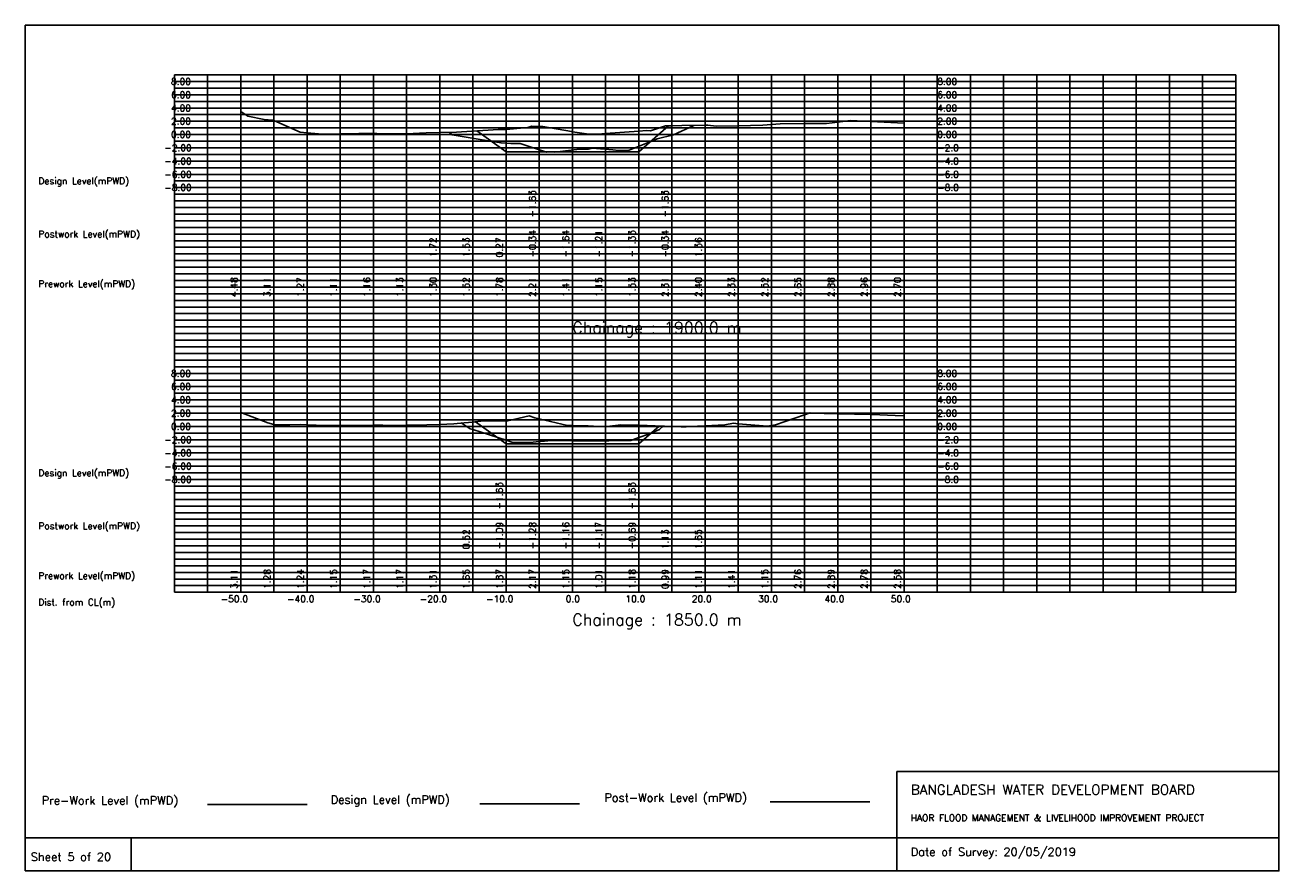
# Model space of a CAD drawing. Extents: x 0 to 189, y 0 to 128.
import ezdxf

# ---------------------------------------------------------------- set-up
doc = ezdxf.new("R2010")
doc.units = 0
doc.header["$MEASUREMENT"] = 0
doc.linetypes.add('1-1', pattern=[0])
for name, color, linetype in [('P1', 7, 'CONTINUOUS'), ('P15', 8, 'CONTINUOUS'), ('P2', 3, 'CONTINUOUS'), ('P3', 1, 'CONTINUOUS'), ('P6', 4, 'CONTINUOUS')]:
    doc.layers.add(name, color=color, linetype=linetype)
doc.styles.add('ROMAN_SIMPLEX', font='ROMANS')

msp = doc.modelspace()

# ---------------------------------------------------------------- linework, layer by layer
at = {"layer": 'P1'}
for p, q in [((0, 127.5), (0, 5)), ((0, 127.5), (189, 127.5)), ((189, 127.5), (189, 5)), ((131.4, 15), (131.4, 0)), ((131.4, 15), (189, 15)), ((16, 5), (16, 0))]:
    msp.add_line(p, q, dxfattribs=at)
at = {"layer": 'P1', "linetype": '1-1'}
msp.add_lwpolyline([(0, 0), (189, 0), (189, 5), (0, 5), (0, 0)], dxfattribs=at)
at = {"layer": 'P15', "linetype": '1-1'}
for points in [[(22.5, 120), (182.5, 120)], [(22.5, 42), (22.5, 120)], [(27.5, 42), (27.5, 120)], [(32.5, 42), (32.5, 120)], [(37.5, 42), (37.5, 120)], [(42.5, 42), (42.5, 120)], [(47.5, 42), (47.5, 120)], [(52.5, 42), (52.5, 120)], [(57.5, 42), (57.5, 120)], [(62.5, 42), (62.5, 120)], [(67.5, 42), (67.5, 120)], [(72.5, 42), (72.5, 120)], [(77.5, 42), (77.5, 120)], [(82.5, 42), (82.5, 120)], [(87.5, 42), (87.5, 120)], [(92.5, 42), (92.5, 120)], [(97.5, 42), (97.5, 120)], [(102.5, 42), (102.5, 120)], [(107.5, 42), (107.5, 120)], [(112.5, 42), (112.5, 120)], [(117.5, 42), (117.5, 120)], [(122.5, 42), (122.5, 120)], [(127.5, 42), (127.5, 120)], [(132.5, 42), (132.5, 120)], [(137.5, 42), (137.5, 120)], [(142.5, 42), (142.5, 120)], [(147.5, 42), (147.5, 120)], [(152.5, 42), (152.5, 120)], [(157.5, 42), (157.5, 120)], [(162.5, 42), (162.5, 120)], [(167.5, 42), (167.5, 120)], [(172.5, 42), (172.5, 120)], [(177.5, 42), (177.5, 120)], [(182.5, 42), (182.5, 120)], [(22.5, 119), (182.5, 119)], [(22.5, 118), (182.5, 118)], [(22.5, 117), (182.5, 117)], [(22.5, 116), (182.5, 116)], [(22.5, 115), (182.5, 115)], [(22.5, 114), (182.5, 114)], [(22.5, 113), (182.5, 113)], [(22.5, 112), (182.5, 112)], [(22.5, 111), (182.5, 111)], [(22.5, 110), (182.5, 110)], [(22.5, 109), (182.5, 109)], [(22.5, 108), (182.5, 108)], [(22.5, 107), (182.5, 107)], [(22.5, 106), (182.5, 106)], [(22.5, 105), (182.5, 105)], [(22.5, 104), (182.5, 104)], [(22.5, 103), (182.5, 103)], [(22.5, 102), (182.5, 102)], [(22.5, 101), (182.5, 101)], [(22.5, 100), (182.5, 100)], [(22.5, 99), (182.5, 99)], [(22.5, 98), (182.5, 98)], [(22.5, 97), (182.5, 97)], [(22.5, 96), (182.5, 96)], [(22.5, 95), (182.5, 95)], [(22.5, 94), (182.5, 94)], [(22.5, 93), (182.5, 93)], [(22.5, 92), (182.5, 92)], [(22.5, 91), (182.5, 91)], [(22.5, 90), (182.5, 90)], [(22.5, 89), (182.5, 89)], [(22.5, 88), (182.5, 88)], [(22.5, 87), (182.5, 87)], [(22.5, 86), (182.5, 86)], [(22.5, 85), (182.5, 85)], [(22.5, 84), (182.5, 84)], [(22.5, 83), (182.5, 83)], [(22.5, 82), (182.5, 82)], [(22.5, 81), (182.5, 81)], [(22.5, 80), (182.5, 80)], [(22.5, 79), (182.5, 79)], [(22.5, 78), (182.5, 78)], [(22.5, 77), (182.5, 77)], [(22.5, 76), (182.5, 76)], [(22.5, 75), (182.5, 75)], [(22.5, 74), (182.5, 74)], [(22.5, 73), (182.5, 73)], [(22.5, 72), (182.5, 72)], [(22.5, 71), (182.5, 71)], [(22.5, 70), (182.5, 70)], [(22.5, 69), (182.5, 69)], [(22.5, 68), (182.5, 68)], [(22.5, 67), (182.5, 67)], [(22.5, 66), (182.5, 66)], [(22.5, 65), (182.5, 65)], [(22.5, 64), (182.5, 64)], [(22.5, 63), (182.5, 63)], [(22.5, 62), (182.5, 62)], [(22.5, 61), (182.5, 61)], [(22.5, 60), (182.5, 60)], [(22.5, 59), (182.5, 59)], [(22.5, 58), (182.5, 58)], [(22.5, 57), (182.5, 57)], [(22.5, 56), (182.5, 56)], [(22.5, 55), (182.5, 55)], [(22.5, 54), (182.5, 54)], [(22.5, 53), (182.5, 53)], [(22.5, 52), (182.5, 52)], [(22.5, 51), (182.5, 51)], [(22.5, 50), (182.5, 50)], [(22.5, 49), (182.5, 49)], [(22.5, 48), (182.5, 48)], [(22.5, 47), (182.5, 47)], [(22.5, 46), (182.5, 46)], [(22.5, 45), (182.5, 45)], [(22.5, 44), (182.5, 44)], [(22.5, 43), (182.5, 43)], [(22.5, 42), (182.5, 42)]]:
    msp.add_lwpolyline(points, dxfattribs=at)
at = {"layer": 'P2'}
msp.add_line((27.5, 10), (42.5, 10), dxfattribs=at)
at = {"layer": 'P2', "linetype": '1-1'}
for points in [[(32.5, 114.48), (33.6, 113.75), (36.05, 113.25), (37.32, 113.19), (37.5, 113.11), (41.45, 111.35), (42.5, 111.27), (44.83, 111.07), (47.5, 111.11), (49.27, 111.13), (50.33, 111.14), (51.71, 111.14), (52.5, 111.16), (53, 111.17), (57.11, 111.11), (57.5, 111.13), (60.48, 111.24), (62.5, 111.3), (65.05, 111.36), (67.32, 111.51), (67.5, 111.52), (71.32, 111.75), (72.49, 111.78), (72.5, 111.78), (75.79, 112.06), (76.38, 112.24), (77.5, 112.21), (78.03, 112.2), (82.35, 111.46), (82.5, 111.41), (84.99, 111.04), (86.38, 111.06), (87.5, 111.15), (92.5, 111.53), (93.68, 111.62), (94.27, 111.57), (96.56, 112.29), (97.5, 112.31), (99.01, 112.34), (102.5, 112.4), (102.92, 112.41), (104.18, 112.26), (107.5, 112.33), (111.23, 112.41), (112.5, 112.52), (113.81, 112.63), (117.5, 112.65), (120.79, 112.67), (122.5, 112.88), (124.38, 113.12), (127.5, 112.96), (132.5, 112.7)], [(32.5, 69.11), (36.58, 67.55), (37.5, 67.28), (37.56, 67.26), (38.26, 67.23), (39.93, 67.26), (41.53, 67.28), (42.5, 67.24), (45.21, 67.12), (47.5, 67.15), (48.27, 67.16), (52.35, 67.16), (52.5, 67.17), (53.95, 67.17), (56.79, 67.15), (57.5, 67.17), (60.56, 67.22), (62.5, 67.31), (64.64, 67.41), (66.19, 67.56), (67.5, 67.65), (67.78, 67.67), (68.68, 67.8), (71.88, 67.87), (72.5, 67.87), (72.76, 67.87), (76, 68.58), (76.86, 68.32), (77.5, 68.17), (81.77, 67.15), (82.5, 67.15), (84.89, 67.08), (86.52, 67), (87.5, 67.01), (88.16, 67.02), (89.81, 67.25), (92.28, 67.18), (92.5, 67.18), (97.5, 66.99), (98.89, 66.94), (99.67, 66.95), (101.35, 67.05), (102.5, 67.11), (105.5, 67.25), (106.79, 67.47), (107.5, 67.41), (111.91, 67.05), (112.5, 67.15), (113.14, 67.26), (117.5, 68.76), (118.35, 69.05), (120.43, 68.93), (122.5, 68.89), (127.5, 68.78), (128.82, 68.75), (131.13, 68.67), (132.5, 68.58)]]:
    msp.add_lwpolyline(points, dxfattribs=at)
at = {"layer": 'P3'}
msp.add_line((68.56, 10.12), (83.56, 10.12), dxfattribs=at)
at = {"layer": 'P3', "linetype": '1-1'}
for points in [[(68.11, 111.56), (72.5, 108.37), (77.5, 108.37), (82.5, 108.37), (87.5, 108.37), (92.5, 108.37), (96.99, 112.3)], [(67.9, 67.69), (72.5, 64.36), (77.5, 64.36), (82.5, 64.36), (87.5, 64.36), (92.5, 64.36), (95.58, 67.06)]]:
    msp.add_lwpolyline(points, dxfattribs=at)
at = {"layer": 'P6'}
msp.add_line((112.32, 10.42), (127.32, 10.42), dxfattribs=at)
at = {"layer": 'P6', "linetype": '1-1'}
for points in [[(63.99, 111.33), (64.39, 110.98), (68.59, 110.27), (71.74, 109.74), (73.23, 109.65), (73.59, 109.66), (74.61, 109.67), (78.59, 108.36), (79.18, 108.37), (79.78, 108.35), (83.59, 108.79), (83.72, 108.8), (84.32, 108.81), (84.93, 108.8), (85.54, 108.93), (88.59, 108.67), (89.45, 108.6), (91.06, 108.62), (93.59, 109.66), (95.3, 110.36), (97.74, 110.97), (100.8, 112.37)], [(65.72, 67.52), (67.1, 66.65), (67.5, 66.52), (72.5, 64.91), (73.5, 64.59), (74.99, 64.57), (76.61, 64.61), (77.5, 64.72), (77.73, 64.75), (79.34, 64.89), (82.5, 64.84), (83.45, 64.84), (87.5, 64.83), (88, 64.83), (89.68, 64.89), (91.31, 64.87), (92.5, 65.31), (93.95, 65.84), (95.64, 66.56), (96.2, 67.02), (96.36, 67.03)]]:
    msp.add_lwpolyline(points, dxfattribs=at)

# ---------------------------------------------------------------- texts
at = {"layer": 'P1', "style": 'ROMAN_SIMPLEX'}
for s, height, rotation, p in [('8.00', 1, 360, (22, 118.5)), ('8.00', 1, 360, (137.5, 118.5)), ('6.00', 1, 360, (22, 116.5)), ('6.00', 1, 360, (137.5, 116.5)), ('4.00', 1, 360, (22, 114.5)), ('4.00', 1, 360, (137.5, 114.5)), ('2.00', 1, 360, (22, 112.5)), ('2.00', 1, 360, (137.5, 112.5)), ('0.00', 1, 360, (22, 110.5)), ('0.00', 1, 360, (137.5, 110.5)), ('-2.00', 1, 360, (21, 108.5)), ('-2.0', 1, 360, (137.5, 108.5)), ('-4.00', 1, 360, (21, 106.5)), ('-4.0', 1, 360, (137.5, 106.5)), ('Design Level(mPWD)', 1, 360, (2, 103.5)), ('-6.00', 1, 360, (21, 104.5)), ('-6.0', 1, 360, (137.5, 104.5)), ('-8.00', 1, 360, (21, 102.5)), ('-8.0', 1, 360, (137.5, 102.5)), ('-1.63', 1, 90, (76.98, 98.5)), ('-1.63', 1, 90, (96.98, 98.5)), ('Postwork Level(mPWD)', 1, 360, (2, 95.5)), ('1.72', 1, 90, (62, 92.5)), ('1.53', 1, 90, (67, 92.5)), ('0.27', 1, 90, (72, 92.5)), ('-0.34', 1, 90, (77, 92.5)), ('-1.64', 1, 90, (82, 92.5)), ('-1.21', 1, 90, (87, 92.5)), ('-1.33', 1, 90, (92, 92.5)), ('-0.34', 1, 90, (97, 92.5)), ('1.36', 1, 90, (102, 92.5)), ('Prework Level(mPWD)', 1, 360, (2, 88)), ('4.48', 1, 90, (32, 86.5)), ('3.11', 1, 90, (37, 86.5)), ('1.27', 1, 90, (42, 86.5)), ('1.11', 1, 90, (47, 86.5)), ('1.16', 1, 90, (52, 86.5)), ('1.13', 1, 90, (57, 86.5)), ('1.30', 1, 90, (62, 86.5)), ('1.52', 1, 90, (67, 86.5)), ('1.78', 1, 90, (72, 86.5)), ('2.21', 1, 90, (77, 86.5)), ('1.41', 1, 90, (82, 86.5)), ('1.15', 1, 90, (87, 86.5)), ('1.53', 1, 90, (92, 86.5)), ('2.31', 1, 90, (97, 86.5)), ('2.40', 1, 90, (102, 86.5)), ('2.33', 1, 90, (107, 86.5)), ('2.52', 1, 90, (112, 86.5)), ('2.65', 1, 90, (117, 86.5)), ('2.88', 1, 90, (122, 86.5)), ('2.96', 1, 90, (127, 86.5)), ('2.70', 1, 90, (132, 86.5)), ('Chainage : 1900.0 m', 1.75, 360, (82.5, 81)), ('8.00', 1, 360, (22, 74.5)), ('8.00', 1, 360, (137.5, 74.5)), ('6.00', 1, 360, (22, 72.5)), ('6.00', 1, 360, (137.5, 72.5)), ('4.00', 1, 360, (22, 70.5)), ('4.00', 1, 360, (137.5, 70.5)), ('2.00', 1, 360, (22, 68.5)), ('2.00', 1, 360, (137.5, 68.5)), ('0.00', 1, 360, (22, 66.5)), ('0.00', 1, 360, (137.5, 66.5)), ('-2.00', 1, 360, (21, 64.5)), ('-2.0', 1, 360, (137.5, 64.5)), ('-4.00', 1, 360, (21, 62.5)), ('-4.0', 1, 360, (137.5, 62.5)), ('Design Level(mPWD)', 1, 360, (2, 59.5)), ('-6.00', 1, 360, (21, 60.5)), ('-6.0', 1, 360, (137.5, 60.5)), ('-8.00', 1, 360, (21, 58.5)), ('-8.0', 1, 360, (137.5, 58.5)), ('-1.63', 1, 90, (72, 54.5)), ('-1.63', 1, 90, (92, 54.5)), ('Postwork Level(mPWD)', 1, 360, (2, 51.5)), ('0.52', 1, 90, (67, 48.5)), ('-1.09', 1, 90, (72, 48.5)), ('-1.28', 1, 90, (77, 48.5)), ('-1.16', 1, 90, (82, 48.5)), ('-1.17', 1, 90, (87, 48.5)), ('-0.69', 1, 90, (92, 48.5)), ('1.13', 1, 90, (97, 48.5)), ('1.65', 1, 90, (102, 48.5)), ('Prework Level(mPWD)', 1, 360, (2, 44)), ('3.11', 1, 90, (32, 42.5)), ('1.28', 1, 90, (37, 42.5)), ('1.24', 1, 90, (42, 42.5)), ('1.15', 1, 90, (47, 42.5)), ('1.17', 1, 90, (52, 42.5)), ('1.17', 1, 90, (57, 42.5)), ('1.31', 1, 90, (62, 42.5)), ('1.65', 1, 90, (67, 42.5)), ('1.87', 1, 90, (72, 42.5)), ('2.17', 1, 90, (77, 42.5)), ('1.15', 1, 90, (82, 42.5)), ('1.01', 1, 90, (87, 42.5)), ('1.18', 1, 90, (92, 42.5)), ('0.99', 1, 90, (97, 42.5)), ('1.11', 1, 90, (102, 42.5)), ('1.41', 1, 90, (107, 42.5)), ('1.15', 1, 90, (112, 42.5)), ('2.76', 1, 90, (117, 42.5)), ('2.89', 1, 90, (122, 42.5)), ('2.78', 1, 90, (127, 42.5)), ('2.58', 1, 90, (132, 42.5)), ('Dist. from CL(m)', 1, 360, (2, 40)), ('-50.0', 1, 360, (29.5, 40.5)), ('-40.0', 1, 360, (39.5, 40.5)), ('-30.0', 1, 360, (49.5, 40.5)), ('-20.0', 1, 360, (59.5, 40.5)), ('-10.0', 1, 360, (69.5, 40.5)), ('0.0', 1, 360, (81.5, 40.5)), ('10.0', 1, 360, (90.5, 40.5)), ('20.0', 1, 360, (100.5, 40.5)), ('30.0', 1, 360, (110.5, 40.5)), ('40.0', 1, 360, (120.5, 40.5)), ('50.0', 1, 360, (130.5, 40.5)), ('Chainage : 1850.0 m', 1.75, 360, (82.5, 37)), (' Sheet 5 of 20', 1.25, 360, (0, 1.5))]:
    msp.add_text(s, height=height, rotation=rotation, dxfattribs=at).set_placement(p)
for s, height, p in [('Pre-Work Level (mPWD)', 1.25, (2.5, 10)), ('Design Level (mPWD)', 1.25, (46.06, 10.12)), ('Post-Work Level (mPWD)', 1.25, (87.32, 10.42)), ('BANGLADESH WATER DEVELOPMENT BOARD', 1.5, (133.5, 11.5)), ('HAOR FLOOD MANAGEMENT & LIVELIHOOD IMPROVEMENT PROJECT', 1, (133.5, 7.5)), ('Date of Survey: 20/05/2019', 1.25, (133.5, 2.25))]:
    msp.add_text(s, height=height, dxfattribs=at).set_placement(p)

doc.saveas('drawing.dxf')
